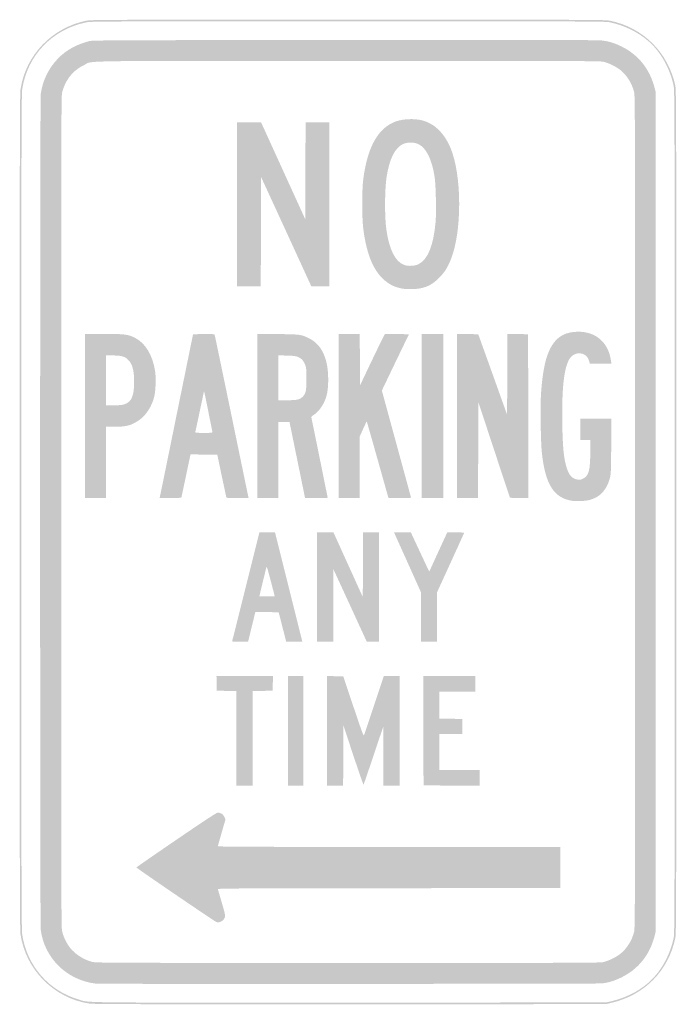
# Model space of a CAD drawing. Header units: inches. Extents: x -6 to 6, y -9 to 9.
import ezdxf

# ---------------------------------------------------------------- set-up
doc = ezdxf.new("R2010")
doc.units = ezdxf.units.IN
doc.header["$MEASUREMENT"] = 0

msp = doc.modelspace()

# ---------------------------------------------------------------- hatches: boundary and pattern name
h = msp.add_hatch(color=7)
edge = h.paths.add_edge_path()
edge.add_spline(control_points=[(-4.732, -8.984), (-5.375, -8.884), (-5.888, -8.367), (-5.985, -7.722), (-5.998, -7.633), (-6, -6.725), (-6, 0), (-6, 6.725), (-5.998, 7.633), (-5.985, 7.722), (-5.891, 8.348), (-5.41, 8.849), (-4.781, 8.977), (-4.696, 8.994), (-4.465, 8.995), (0, 8.995), (4.465, 8.995), (4.696, 8.994), (4.781, 8.977), (5.389, 8.853), (5.847, 8.398), (5.977, 7.788), (5.994, 7.705), (5.995, 7.398), (5.995, 0), (5.995, -7.398), (5.994, -7.705), (5.977, -7.788), (5.848, -8.391), (5.414, -8.83), (4.803, -8.973)], knot_values=[0, 0, 0, 0, 1, 1, 1, 2, 2, 2, 3, 3, 3, 4, 4, 4, 5, 5, 5, 6, 6, 6, 7, 7, 7, 8, 8, 8, 9, 9, 9, 10, 10, 10, 10], degree=3, periodic=0)
edge.add_line((4.803, -8.973), (4.712, -8.995))
edge.add_line((4.712, -8.995), (0.035, -8.996))
edge.add_spline(control_points=[(0.035, -8.996), (-3.925, -8.998), (-4.655, -8.996), (-4.732, -8.984)], knot_values=[0, 0, 0, 0, 1, 1, 1, 1], degree=3, periodic=0)
edge = h.paths.add_edge_path(flags=0)
edge.add_spline(control_points=[(4.803, -8.943), (5.066, -8.881), (5.29, -8.77), (5.48, -8.608), (5.704, -8.416), (5.877, -8.112), (5.946, -7.788), (5.964, -7.705), (5.965, -7.398), (5.965, 0), (5.965, 7.398), (5.964, 7.705), (5.946, 7.788), (5.877, 8.112), (5.704, 8.416), (5.48, 8.608), (5.284, 8.775), (5.039, 8.894), (4.781, 8.947), (4.696, 8.964), (4.465, 8.965), (0, 8.965), (-4.465, 8.965), (-4.696, 8.964), (-4.781, 8.947), (-5.404, 8.82), (-5.861, 8.343), (-5.954, 7.722), (-5.968, 7.633), (-5.97, 6.725), (-5.97, 0), (-5.97, -6.725), (-5.968, -7.633), (-5.954, -7.722), (-5.868, -8.296), (-5.467, -8.754), (-4.912, -8.914), (-4.712, -8.971), (-5.036, -8.968), (0.035, -8.966)], knot_values=[0, 0, 0, 0, 1, 1, 1, 2, 2, 2, 3, 3, 3, 4, 4, 4, 5, 5, 5, 6, 6, 6, 7, 7, 7, 8, 8, 8, 9, 9, 9, 10, 10, 10, 11, 11, 11, 12, 12, 12, 13, 13, 13, 13], degree=3, periodic=0)
edge.add_line((0.035, -8.966), (4.712, -8.964))
edge.add_line((4.712, -8.964), (4.803, -8.943))
h = msp.add_hatch(color=7)
edge = h.paths.add_edge_path()
edge.add_spline(control_points=[(-4.611, -8.62), (-5.139, -8.557), (-5.551, -8.153), (-5.616, -7.634), (-5.63, -7.518), (-5.63, 7.518), (-5.616, 7.634), (-5.585, 7.876), (-5.47, 8.113), (-5.298, 8.288), (-5.146, 8.442), (-4.963, 8.543), (-4.727, 8.604), (-4.667, 8.619), (-4.312, 8.621), (-0.066, 8.624), (3.035, 8.626), (4.56, 8.624), (4.621, 8.617), (4.761, 8.601), (4.863, 8.571), (4.995, 8.505), (5.303, 8.353), (5.511, 8.092), (5.598, 7.751)], knot_values=[0, 0, 0, 0, 1, 1, 1, 2, 2, 2, 3, 3, 3, 4, 4, 4, 5, 5, 5, 6, 6, 6, 7, 7, 7, 8, 8, 8, 8], degree=3, periodic=0)
edge.add_line((5.598, 7.751), (5.621, 7.662))
edge.add_line((5.621, 7.662), (5.621, 0))
edge.add_line((5.621, 0), (5.621, -7.662))
edge.add_line((5.621, -7.662), (5.598, -7.751))
edge.add_spline(control_points=[(5.598, -7.751), (5.511, -8.092), (5.303, -8.353), (4.995, -8.505), (4.869, -8.567), (4.767, -8.599), (4.636, -8.616), (4.566, -8.625), (-4.535, -8.629), (-4.611, -8.62)], knot_values=[0, 0, 0, 0, 1, 1, 1, 2, 2, 2, 3, 3, 3, 3], degree=3, periodic=0)
edge = h.paths.add_edge_path(flags=0)
edge.add_spline(control_points=[(4.658, -8.227), (4.748, -8.209), (4.893, -8.139), (4.972, -8.076), (5.088, -7.984), (5.183, -7.835), (5.222, -7.682), (5.242, -7.603), (5.242, -7.58), (5.242, 0), (5.242, 7.58), (5.242, 7.603), (5.222, 7.682), (5.183, 7.835), (5.088, 7.984), (4.972, 8.076), (4.893, 8.139), (4.748, 8.209), (4.658, 8.227), (4.593, 8.241), (4.034, 8.242), (-0.001, 8.242), (-5.138, 8.242), (-4.65, 8.25), (-4.823, 8.166), (-4.985, 8.088), (-5.096, 7.975), (-5.172, 7.813), (-5.193, 7.769), (-5.217, 7.7), (-5.226, 7.66), (-5.241, 7.593), (-5.242, 6.929), (-5.242, 0), (-5.242, -6.929), (-5.241, -7.593), (-5.226, -7.66), (-5.205, -7.753), (-5.147, -7.877), (-5.087, -7.956), (-4.994, -8.079), (-4.831, -8.184), (-4.675, -8.223), (-4.604, -8.24), (-4.393, -8.241), (-0.008, -8.242), (4.035, -8.242), (4.593, -8.241), (4.658, -8.227)], knot_values=[0, 0, 0, 0, 1, 1, 1, 2, 2, 2, 3, 3, 3, 4, 4, 4, 5, 5, 5, 6, 6, 6, 7, 7, 7, 8, 8, 8, 9, 9, 9, 10, 10, 10, 11, 11, 11, 12, 12, 12, 13, 13, 13, 14, 14, 14, 15, 15, 15, 16, 16, 16, 16], degree=3, periodic=0)
for points in [[(-2.03, 5.621), (-2.03, 7.121), (-1.811, 7.121), (-1.591, 7.121), (-1.187, 6.234), (-0.783, 5.347), (-0.78, 6.234), (-0.778, 7.121), (-0.561, 7.121), (-0.343, 7.121), (-0.343, 5.621), (-0.343, 4.121), (-0.508, 4.121), (-0.672, 4.121), (-1.131, 5.122), (-1.591, 6.122), (-1.593, 5.122), (-1.596, 4.121), (-1.813, 4.121), (-2.03, 4.121), (-2.03, 5.621)], [(1.343, 1.753), (1.343, 3.253), (1.54, 3.253), (1.737, 3.253), (1.737, 1.753), (1.737, 0.253), (1.54, 0.253), (1.343, 0.253), (1.343, 1.753)], [(1.99, 1.753), (1.99, 3.253), (2.183, 3.25), (2.377, 3.247), (2.641, 2.512), (2.904, 1.776), (2.907, 2.515), (2.909, 3.253), (3.099, 3.25), (3.288, 3.247), (3.29, 1.75), (3.293, 0.252), (3.124, 0.255), (2.956, 0.258), (2.667, 1.132), (2.379, 2.007), (2.376, 1.13), (2.374, 0.253), (2.182, 0.253), (1.99, 0.253), (1.99, 1.753)], [(-0.566, -1.374), (-0.566, -0.374), (-0.417, -0.374), (-0.268, -0.374), (0, -0.965), (0.268, -1.556), (0.27, -0.965), (0.273, -0.374), (0.419, -0.374), (0.566, -0.374), (0.566, -1.374), (0.566, -2.374), (0.453, -2.372), (0.339, -2.369), (0.036, -1.709), (-0.268, -1.049), (-0.27, -1.711), (-0.273, -2.374), (-0.419, -2.374), (-0.566, -2.374), (-0.566, -1.374)], [(-2.04, -4.137), (-2.04, -3.273), (-2.22, -3.27), (-2.399, -3.268), (-2.402, -3.134), (-2.405, -3), (-1.889, -3), (-1.373, -3), (-1.376, -3.134), (-1.379, -3.268), (-1.563, -3.27), (-1.747, -3.273), (-1.747, -4.137), (-1.747, -5), (-1.894, -5), (-2.04, -5), (-2.04, -4.137)], [(-1.101, -4), (-1.101, -3), (-0.96, -3), (-0.818, -3), (-0.818, -4), (-0.818, -5), (-0.96, -5), (-1.101, -5), (-1.101, -4)]]:
    msp.add_hatch(color=7).paths.add_polyline_path(points)
h = msp.add_hatch(color=7)
edge = h.paths.add_edge_path()
edge.add_spline(control_points=[(0.942, 4.091), (0.844, 4.117), (0.788, 4.142), (0.712, 4.196), (0.479, 4.363), (0.337, 4.684), (0.276, 5.182), (0.251, 5.389), (0.251, 5.877), (0.276, 6.076), (0.353, 6.679), (0.554, 7.03), (0.885, 7.14), (1.016, 7.184), (1.215, 7.19), (1.353, 7.155), (1.574, 7.1), (1.755, 6.925), (1.868, 6.657), (2.08, 6.158), (2.083, 5.121), (1.874, 4.608), (1.814, 4.46), (1.76, 4.376), (1.662, 4.277), (1.511, 4.125), (1.373, 4.071), (1.136, 4.071), (1.051, 4.072), (0.994, 4.077), (0.942, 4.091)], knot_values=[0, 0, 0, 0, 1, 1, 1, 2, 2, 2, 3, 3, 3, 4, 4, 4, 5, 5, 5, 6, 6, 6, 7, 7, 7, 8, 8, 8, 9, 9, 9, 10, 10, 10, 10], degree=3, periodic=0)
edge = h.paths.add_edge_path(flags=0)
edge.add_spline(control_points=[(1.289, 4.528), (1.455, 4.613), (1.556, 4.862), (1.597, 5.287), (1.613, 5.454), (1.603, 5.97), (1.581, 6.114), (1.531, 6.445), (1.427, 6.654), (1.28, 6.723), (1.205, 6.758), (1.078, 6.758), (1.003, 6.723), (0.854, 6.654), (0.751, 6.445), (0.702, 6.115), (0.668, 5.883), (0.665, 5.407), (0.697, 5.171), (0.747, 4.798), (0.862, 4.569), (1.027, 4.512), (1.101, 4.486), (1.222, 4.494), (1.289, 4.528)], knot_values=[0, 0, 0, 0, 1, 1, 1, 2, 2, 2, 3, 3, 3, 4, 4, 4, 5, 5, 5, 6, 6, 6, 7, 7, 7, 8, 8, 8, 8], degree=3, periodic=0)
h = msp.add_hatch(color=7)
edge = h.paths.add_edge_path()
edge.add_line((-4.808, 1.753), (-4.808, 3.253))
edge.add_line((-4.808, 3.253), (-4.471, 3.253))
edge.add_spline(control_points=[(-4.471, 3.253), (-4.087, 3.253), (-4.025, 3.245), (-3.902, 3.186), (-3.707, 3.092), (-3.569, 2.866), (-3.525, 2.565), (-3.507, 2.44), (-3.517, 2.2), (-3.544, 2.097), (-3.59, 1.924), (-3.691, 1.768), (-3.811, 1.683), (-3.955, 1.581), (-4.047, 1.556), (-4.269, 1.556)], knot_values=[0, 0, 0, 0, 1, 1, 1, 2, 2, 2, 3, 3, 3, 4, 4, 4, 5, 5, 5, 5], degree=3, periodic=0)
edge.add_line((-4.269, 1.556), (-4.424, 1.556))
edge.add_line((-4.424, 1.556), (-4.424, 0.904))
edge.add_line((-4.424, 0.904), (-4.424, 0.253))
edge.add_line((-4.424, 0.253), (-4.616, 0.253))
edge.add_line((-4.616, 0.253), (-4.808, 0.253))
edge.add_line((-4.808, 0.253), (-4.808, 1.753))
edge = h.paths.add_edge_path(flags=0)
edge.add_spline(control_points=[(-4.078, 1.97), (-3.955, 2.016), (-3.91, 2.124), (-3.909, 2.376), (-3.909, 2.594), (-3.943, 2.713), (-4.029, 2.79), (-4.087, 2.843), (-4.15, 2.859), (-4.3, 2.859)], knot_values=[0, 0, 0, 0, 1, 1, 1, 2, 2, 2, 3, 3, 3, 3], degree=3, periodic=0)
edge.add_line((-4.3, 2.859), (-4.424, 2.859))
edge.add_line((-4.424, 2.859), (-4.424, 2.404))
edge.add_line((-4.424, 2.404), (-4.424, 1.949))
edge.add_line((-4.424, 1.949), (-4.278, 1.949))
edge.add_spline(control_points=[(-4.278, 1.949), (-4.157, 1.949), (-4.123, 1.953), (-4.078, 1.97)], knot_values=[0, 0, 0, 0, 1, 1, 1, 1], degree=3, periodic=0)
h = msp.add_hatch(color=7)
edge = h.paths.add_edge_path()
edge.add_spline(control_points=[(-3.439, 0.277), (-3.435, 0.291), (-3.297, 0.965), (-3.133, 1.775)], knot_values=[0, 0, 0, 0, 1, 1, 1, 1], degree=3, periodic=0)
edge.add_line((-3.133, 1.775), (-2.833, 3.247))
edge.add_line((-2.833, 3.247), (-2.639, 3.25))
edge.add_spline(control_points=[(-2.639, 3.25), (-2.488, 3.252), (-2.443, 3.25), (-2.439, 3.24), (-2.436, 3.233), (-2.298, 2.568), (-2.131, 1.763), (-1.965, 0.957), (-1.826, 0.288), (-1.823, 0.275)], knot_values=[0, 0, 0, 0, 1, 1, 1, 2, 2, 2, 3, 3, 3, 3], degree=3, periodic=0)
edge.add_line((-1.823, 0.275), (-1.818, 0.253))
edge.add_line((-1.818, 0.253), (-2.02, 0.253))
edge.add_spline(control_points=[(-2.02, 0.253), (-2.221, 0.253), (-2.222, 0.253), (-2.227, 0.275), (-2.23, 0.288), (-2.268, 0.466), (-2.312, 0.672)], knot_values=[0, 0, 0, 0, 1, 1, 1, 2, 2, 2, 2], degree=3, periodic=0)
edge.add_line((-2.312, 0.672), (-2.39, 1.045))
edge.add_line((-2.39, 1.045), (-2.634, 1.048))
edge.add_line((-2.634, 1.048), (-2.878, 1.051))
edge.add_line((-2.878, 1.051), (-2.884, 1.028))
edge.add_spline(control_points=[(-2.884, 1.028), (-2.887, 1.015), (-2.925, 0.837), (-2.968, 0.631)], knot_values=[0, 0, 0, 0, 1, 1, 1, 1], degree=3, periodic=0)
edge.add_line((-2.968, 0.631), (-3.047, 0.258))
edge.add_line((-3.047, 0.258), (-3.246, 0.255))
edge.add_line((-3.246, 0.255), (-3.445, 0.252))
edge.add_line((-3.445, 0.252), (-3.439, 0.277))
edge = h.paths.add_edge_path(flags=0)
edge.add_spline(control_points=[(-2.479, 1.462), (-2.481, 1.472), (-2.517, 1.645), (-2.557, 1.848), (-2.597, 2.05), (-2.631, 2.212), (-2.633, 2.206), (-2.634, 2.201), (-2.67, 2.033), (-2.712, 1.833), (-2.754, 1.633), (-2.791, 1.464), (-2.793, 1.457), (-2.796, 1.447), (-2.76, 1.444), (-2.635, 1.444), (-2.486, 1.444), (-2.474, 1.446), (-2.479, 1.462)], knot_values=[0, 0, 0, 0, 1, 1, 1, 2, 2, 2, 3, 3, 3, 4, 4, 4, 5, 5, 5, 6, 6, 6, 6], degree=3, periodic=0)
h = msp.add_hatch(color=7)
edge = h.paths.add_edge_path()
edge.add_line((-1.657, 1.753), (-1.657, 3.254))
edge.add_line((-1.657, 3.254), (-1.285, 3.25))
edge.add_spline(control_points=[(-1.285, 3.25), (-0.875, 3.245), (-0.857, 3.243), (-0.72, 3.176), (-0.482, 3.06), (-0.363, 2.806), (-0.364, 2.415), (-0.364, 2.228), (-0.387, 2.11), (-0.444, 1.993), (-0.49, 1.901), (-0.563, 1.814), (-0.631, 1.771), (-0.665, 1.75), (-0.675, 1.738), (-0.671, 1.722), (-0.66, 1.675), (-0.374, 0.267), (-0.374, 0.26), (-0.374, 0.256), (-0.467, 0.253), (-0.581, 0.253), (-0.695, 0.253), (-0.788, 0.254), (-0.788, 0.256), (-0.788, 0.261), (-1.045, 1.518), (-1.061, 1.593)], knot_values=[0, 0, 0, 0, 1, 1, 1, 2, 2, 2, 3, 3, 3, 4, 4, 4, 5, 5, 5, 6, 6, 6, 7, 7, 7, 8, 8, 8, 9, 9, 9, 9], degree=3, periodic=0)
edge.add_line((-1.061, 1.593), (-1.072, 1.646))
edge.add_line((-1.072, 1.646), (-1.173, 1.646))
edge.add_line((-1.173, 1.646), (-1.273, 1.646))
edge.add_line((-1.273, 1.646), (-1.273, 0.949))
edge.add_line((-1.273, 0.949), (-1.273, 0.253))
edge.add_line((-1.273, 0.253), (-1.465, 0.253))
edge.add_line((-1.465, 0.253), (-1.657, 0.253))
edge.add_line((-1.657, 0.253), (-1.657, 1.753))
edge = h.paths.add_edge_path(flags=0)
edge.add_spline(control_points=[(-0.929, 2.052), (-0.859, 2.066), (-0.805, 2.115), (-0.781, 2.185), (-0.766, 2.229), (-0.763, 2.27), (-0.763, 2.434), (-0.763, 2.616), (-0.765, 2.636), (-0.786, 2.69), (-0.817, 2.767), (-0.847, 2.801), (-0.911, 2.829), (-0.957, 2.849), (-0.986, 2.853), (-1.119, 2.857)], knot_values=[0, 0, 0, 0, 1, 1, 1, 2, 2, 2, 3, 3, 3, 4, 4, 4, 5, 5, 5, 5], degree=3, periodic=0)
edge.add_line((-1.119, 2.857), (-1.273, 2.861))
edge.add_line((-1.273, 2.861), (-1.273, 2.451))
edge.add_line((-1.273, 2.451), (-1.273, 2.04))
edge.add_line((-1.273, 2.04), (-1.127, 2.04))
edge.add_spline(control_points=[(-1.127, 2.04), (-1.046, 2.04), (-0.957, 2.045), (-0.929, 2.052)], knot_values=[0, 0, 0, 0, 1, 1, 1, 1], degree=3, periodic=0)
h = msp.add_hatch(color=7)
edge = h.paths.add_edge_path()
edge.add_line((-0.172, 1.753), (-0.172, 3.253))
edge.add_line((-0.172, 3.253), (0.02, 3.253))
edge.add_line((0.02, 3.253), (0.212, 3.253))
edge.add_line((0.212, 3.253), (0.215, 2.782))
edge.add_line((0.215, 2.782), (0.217, 2.312))
edge.add_line((0.217, 2.312), (0.439, 2.778))
edge.add_spline(control_points=[(0.439, 2.778), (0.562, 3.035), (0.666, 3.247), (0.672, 3.249), (0.678, 3.251), (0.779, 3.252), (0.896, 3.25)], knot_values=[0, 0, 0, 0, 1, 1, 1, 2, 2, 2, 2], degree=3, periodic=0)
edge.add_line((0.896, 3.25), (1.111, 3.247))
edge.add_line((1.111, 3.247), (0.863, 2.733))
edge.add_line((0.863, 2.733), (0.616, 2.218))
edge.add_line((0.616, 2.218), (0.879, 1.253))
edge.add_spline(control_points=[(0.879, 1.253), (1.024, 0.722), (1.144, 0.28), (1.147, 0.27), (1.152, 0.254), (1.138, 0.253), (0.946, 0.253)], knot_values=[0, 0, 0, 0, 1, 1, 1, 2, 2, 2, 2], degree=3, periodic=0)
edge.add_line((0.946, 0.253), (0.739, 0.253))
edge.add_line((0.739, 0.253), (0.728, 0.285))
edge.add_spline(control_points=[(0.728, 0.285), (0.723, 0.303), (0.634, 0.618), (0.531, 0.984), (0.428, 1.35), (0.342, 1.651), (0.34, 1.653), (0.338, 1.655), (0.309, 1.594), (0.274, 1.518)], knot_values=[0, 0, 0, 0, 1, 1, 1, 2, 2, 2, 3, 3, 3, 3], degree=3, periodic=0)
edge.add_line((0.274, 1.518), (0.212, 1.379))
edge.add_line((0.212, 1.379), (0.212, 0.816))
edge.add_line((0.212, 0.816), (0.212, 0.253))
edge.add_line((0.212, 0.253), (0.02, 0.253))
edge.add_line((0.02, 0.253), (-0.172, 0.253))
edge.add_line((-0.172, 0.253), (-0.172, 1.753))
h = msp.add_hatch(color=7)
edge = h.paths.add_edge_path()
edge.add_spline(control_points=[(4.092, 0.203), (3.76, 0.254), (3.604, 0.498), (3.54, 1.071), (3.518, 1.269), (3.508, 1.925), (3.524, 2.168), (3.579, 2.986), (3.764, 3.293), (4.207, 3.293), (4.533, 3.293), (4.759, 3.089), (4.803, 2.755)], knot_values=[0, 0, 0, 0, 1, 1, 1, 2, 2, 2, 3, 3, 3, 4, 4, 4, 4], degree=3, periodic=0)
edge.add_line((4.803, 2.755), (4.809, 2.707))
edge.add_line((4.809, 2.707), (4.612, 2.707))
edge.add_line((4.612, 2.707), (4.415, 2.707))
edge.add_line((4.415, 2.707), (4.409, 2.735))
edge.add_spline(control_points=[(4.409, 2.735), (4.406, 2.75), (4.393, 2.783), (4.381, 2.808), (4.326, 2.919), (4.153, 2.93), (4.066, 2.827), (3.95, 2.689), (3.901, 2.305), (3.912, 1.616), (3.92, 1.165), (3.939, 0.976), (3.995, 0.799), (4.037, 0.666), (4.097, 0.604), (4.194, 0.591), (4.234, 0.585), (4.251, 0.588), (4.291, 0.608), (4.397, 0.66), (4.423, 0.761), (4.424, 1.114)], knot_values=[0, 0, 0, 0, 1, 1, 1, 2, 2, 2, 3, 3, 3, 4, 4, 4, 5, 5, 5, 6, 6, 6, 7, 7, 7, 7], degree=3, periodic=0)
edge.add_line((4.424, 1.114), (4.424, 1.313))
edge.add_line((4.424, 1.313), (4.333, 1.313))
edge.add_line((4.333, 1.313), (4.242, 1.313))
edge.add_line((4.242, 1.313), (4.242, 1.51))
edge.add_line((4.242, 1.51), (4.242, 1.707))
edge.add_line((4.242, 1.707), (4.526, 1.707))
edge.add_line((4.526, 1.707), (4.81, 1.707))
edge.add_line((4.81, 1.707), (4.806, 1.199))
edge.add_spline(control_points=[(4.806, 1.199), (4.802, 0.715), (4.801, 0.688), (4.78, 0.611), (4.721, 0.397), (4.598, 0.267), (4.409, 0.218), (4.33, 0.198), (4.174, 0.19), (4.092, 0.203)], knot_values=[0, 0, 0, 0, 1, 1, 1, 2, 2, 2, 3, 3, 3, 3], degree=3, periodic=0)
h = msp.add_hatch(color=7)
edge = h.paths.add_edge_path()
edge.add_spline(control_points=[(-2.119, -2.361), (-2.116, -2.354), (-2.003, -1.904), (-1.868, -1.361)], knot_values=[0, 0, 0, 0, 1, 1, 1, 1], degree=3, periodic=0)
edge.add_line((-1.868, -1.361), (-1.621, -0.374))
edge.add_line((-1.621, -0.374), (-1.479, -0.374))
edge.add_line((-1.479, -0.374), (-1.336, -0.374))
edge.add_line((-1.336, -0.374), (-1.087, -1.369))
edge.add_spline(control_points=[(-1.087, -1.369), (-0.95, -1.916), (-0.838, -2.366), (-0.838, -2.369), (-0.838, -2.371), (-0.904, -2.374), (-0.985, -2.374)], knot_values=[0, 0, 0, 0, 1, 1, 1, 2, 2, 2, 2], degree=3, periodic=0)
edge.add_line((-0.985, -2.374), (-1.131, -2.374))
edge.add_line((-1.131, -2.374), (-1.138, -2.346))
edge.add_spline(control_points=[(-1.138, -2.346), (-1.142, -2.331), (-1.173, -2.209), (-1.207, -2.076)], knot_values=[0, 0, 0, 0, 1, 1, 1, 1], degree=3, periodic=0)
edge.add_line((-1.207, -2.076), (-1.269, -1.833))
edge.add_line((-1.269, -1.833), (-1.482, -1.831))
edge.add_line((-1.482, -1.831), (-1.695, -1.828))
edge.add_line((-1.695, -1.828), (-1.752, -2.063))
edge.add_spline(control_points=[(-1.752, -2.063), (-1.784, -2.192), (-1.814, -2.315), (-1.819, -2.336)], knot_values=[0, 0, 0, 0, 1, 1, 1, 1], degree=3, periodic=0)
edge.add_line((-1.819, -2.336), (-1.829, -2.374))
edge.add_line((-1.829, -2.374), (-1.976, -2.374))
edge.add_spline(control_points=[(-1.976, -2.374), (-2.09, -2.374), (-2.122, -2.371), (-2.119, -2.361)], knot_values=[0, 0, 0, 0, 1, 1, 1, 1], degree=3, periodic=0)
edge = h.paths.add_edge_path(flags=0)
edge.add_spline(control_points=[(-1.343, -1.54), (-1.343, -1.523), (-1.478, -1.014), (-1.484, -1.007), (-1.488, -1.003), (-1.496, -1.021), (-1.503, -1.048), (-1.509, -1.074), (-1.539, -1.197), (-1.569, -1.321)], knot_values=[0, 0, 0, 0, 1, 1, 1, 2, 2, 2, 3, 3, 3, 3], degree=3, periodic=0)
edge.add_line((-1.569, -1.321), (-1.623, -1.545))
edge.add_line((-1.623, -1.545), (-1.483, -1.545))
edge.add_spline(control_points=[(-1.483, -1.545), (-1.406, -1.545), (-1.343, -1.543), (-1.343, -1.54)], knot_values=[0, 0, 0, 0, 1, 1, 1, 1], degree=3, periodic=0)
h = msp.add_hatch(color=7)
edge = h.paths.add_edge_path()
edge.add_line((1.333, -1.924), (1.333, -1.474))
edge.add_line((1.333, -1.474), (1.11, -0.977))
edge.add_spline(control_points=[(1.11, -0.977), (0.987, -0.703), (0.875, -0.456), (0.862, -0.427)], knot_values=[0, 0, 0, 0, 1, 1, 1, 1], degree=3, periodic=0)
edge.add_line((0.862, -0.427), (0.839, -0.374))
edge.add_line((0.839, -0.374), (0.993, -0.374))
edge.add_line((0.993, -0.374), (1.146, -0.374))
edge.add_line((1.146, -0.374), (1.267, -0.634))
edge.add_spline(control_points=[(1.267, -0.634), (1.334, -0.777), (1.409, -0.938), (1.435, -0.993)], knot_values=[0, 0, 0, 0, 1, 1, 1, 1], degree=3, periodic=0)
edge.add_line((1.435, -0.993), (1.482, -1.091))
edge.add_line((1.482, -1.091), (1.626, -0.775))
edge.add_spline(control_points=[(1.626, -0.775), (1.706, -0.602), (1.78, -0.44), (1.791, -0.417)], knot_values=[0, 0, 0, 0, 1, 1, 1, 1], degree=3, periodic=0)
edge.add_line((1.791, -0.417), (1.812, -0.374))
edge.add_line((1.812, -0.374), (1.968, -0.374))
edge.add_spline(control_points=[(1.968, -0.374), (2.088, -0.374), (2.122, -0.377), (2.118, -0.386), (2.115, -0.393), (2.004, -0.639), (1.87, -0.932)], knot_values=[0, 0, 0, 0, 1, 1, 1, 2, 2, 2, 2], degree=3, periodic=0)
edge.add_line((1.87, -0.932), (1.626, -1.465))
edge.add_line((1.626, -1.465), (1.626, -1.919))
edge.add_line((1.626, -1.919), (1.626, -2.374))
edge.add_line((1.626, -2.374), (1.48, -2.374))
edge.add_line((1.48, -2.374), (1.333, -2.374))
edge.add_line((1.333, -2.374), (1.333, -1.924))
h = msp.add_hatch(color=7)
edge = h.paths.add_edge_path()
edge.add_line((-0.384, -4), (-0.384, -2.999))
edge.add_line((-0.384, -2.999), (-0.236, -3.002))
edge.add_line((-0.236, -3.002), (-0.088, -3.005))
edge.add_line((-0.088, -3.005), (0.096, -3.556))
edge.add_spline(control_points=[(0.096, -3.556), (0.253, -4.025), (0.282, -4.102), (0.29, -4.081), (0.296, -4.067), (0.379, -3.818), (0.476, -3.528)], knot_values=[0, 0, 0, 0, 1, 1, 1, 2, 2, 2, 2], degree=3, periodic=0)
edge.add_line((0.476, -3.528), (0.651, -3))
edge.add_line((0.651, -3), (0.795, -3))
edge.add_line((0.795, -3), (0.939, -3))
edge.add_line((0.939, -3), (0.939, -4))
edge.add_line((0.939, -4), (0.939, -5))
edge.add_line((0.939, -5), (0.793, -5))
edge.add_line((0.793, -5), (0.646, -5))
edge.add_line((0.646, -5), (0.646, -4.457))
edge.add_line((0.646, -4.457), (0.645, -3.914))
edge.add_line((0.645, -3.914), (0.466, -4.446))
edge.add_spline(control_points=[(0.466, -4.446), (0.368, -4.739), (0.285, -4.981), (0.281, -4.985), (0.278, -4.988), (0.193, -4.744), (0.093, -4.443)], knot_values=[0, 0, 0, 0, 1, 1, 1, 2, 2, 2, 2], degree=3, periodic=0)
edge.add_line((0.093, -4.443), (-0.089, -3.894))
edge.add_line((-0.089, -3.894), (-0.09, -4.447))
edge.add_line((-0.09, -4.447), (-0.091, -5))
edge.add_line((-0.091, -5), (-0.237, -5))
edge.add_line((-0.237, -5), (-0.384, -5))
edge.add_line((-0.384, -5), (-0.384, -4))
h = msp.add_hatch(color=7)
edge = h.paths.add_edge_path()
edge.add_spline(control_points=[(1.38, -4.993), (1.377, -4.99), (1.374, -4.54), (1.374, -3.993)], knot_values=[0, 0, 0, 0, 1, 1, 1, 1], degree=3, periodic=0)
edge.add_line((1.374, -3.993), (1.374, -3))
edge.add_line((1.374, -3), (1.848, -3))
edge.add_line((1.848, -3), (2.323, -3))
edge.add_line((2.323, -3), (2.323, -3.141))
edge.add_line((2.323, -3.141), (2.323, -3.283))
edge.add_line((2.323, -3.283), (1.995, -3.283))
edge.add_line((1.995, -3.283), (1.667, -3.283))
edge.add_line((1.667, -3.283), (1.667, -3.53))
edge.add_line((1.667, -3.53), (1.667, -3.777))
edge.add_line((1.667, -3.777), (1.876, -3.78))
edge.add_line((1.876, -3.78), (2.086, -3.783))
edge.add_line((2.086, -3.783), (2.086, -3.919))
edge.add_line((2.086, -3.919), (2.086, -4.056))
edge.add_line((2.086, -4.056), (1.876, -4.058))
edge.add_line((1.876, -4.058), (1.667, -4.061))
edge.add_line((1.667, -4.061), (1.667, -4.389))
edge.add_line((1.667, -4.389), (1.667, -4.717))
edge.add_line((1.667, -4.717), (2.035, -4.717))
edge.add_line((2.035, -4.717), (2.404, -4.717))
edge.add_line((2.404, -4.717), (2.404, -4.859))
edge.add_line((2.404, -4.859), (2.404, -5))
edge.add_line((2.404, -5), (1.896, -5))
edge.add_spline(control_points=[(1.896, -5), (1.616, -5), (1.384, -4.997), (1.38, -4.993)], knot_values=[0, 0, 0, 0, 1, 1, 1, 1], degree=3, periodic=0)
h = msp.add_hatch(color=7)
edge = h.paths.add_edge_path()
edge.add_spline(control_points=[(-2.405, -7.495), (-2.433, -7.487), (-3.869, -6.508), (-3.868, -6.497), (-3.868, -6.493), (-3.543, -6.268), (-3.146, -5.997), (-2.666, -5.669), (-2.412, -5.502), (-2.39, -5.498), (-2.336, -5.49), (-2.284, -5.52), (-2.26, -5.574)], knot_values=[0, 0, 0, 0, 1, 1, 1, 2, 2, 2, 3, 3, 3, 4, 4, 4, 4], degree=3, periodic=0)
edge.add_line((-2.26, -5.574), (-2.24, -5.618))
edge.add_line((-2.24, -5.618), (-2.308, -5.852))
edge.add_spline(control_points=[(-2.308, -5.852), (-2.344, -5.981), (-2.377, -6.094), (-2.38, -6.104), (-2.385, -6.12), (-2.231, -6.121), (0.747, -6.121)], knot_values=[0, 0, 0, 0, 1, 1, 1, 2, 2, 2, 2], degree=3, periodic=0)
edge.add_line((0.747, -6.121), (3.879, -6.121))
edge.add_line((3.879, -6.121), (3.876, -6.497))
edge.add_line((3.876, -6.497), (3.874, -6.874))
edge.add_line((3.874, -6.874), (0.744, -6.876))
edge.add_spline(control_points=[(0.744, -6.876), (-2.23, -6.879), (-2.385, -6.88), (-2.38, -6.896), (-2.377, -6.906), (-2.344, -7.016), (-2.308, -7.141), (-2.249, -7.342), (-2.243, -7.373), (-2.252, -7.405), (-2.271, -7.47), (-2.342, -7.512), (-2.405, -7.495)], knot_values=[0, 0, 0, 0, 1, 1, 1, 2, 2, 2, 3, 3, 3, 4, 4, 4, 4], degree=3, periodic=0)

doc.saveas('drawing.dxf')
